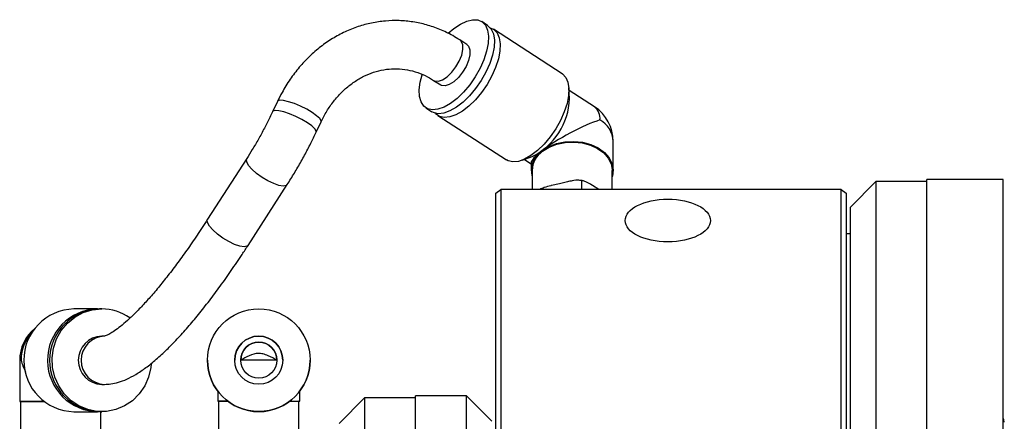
# Model space of a CAD drawing. Header units: inches. Extents: x 2.7 to 31.2, y 0.7 to 21.6.
# Tile 9 of 10: x 14.9 to 19.7, y 19.6 to 21.6. Entities that reach past the tile are written whole.
import ezdxf

# ---------------------------------------------------------------- set-up
doc = ezdxf.new("R2010")
doc.units = ezdxf.units.IN
doc.header["$MEASUREMENT"] = 0

msp = doc.modelspace()

# ---------------------------------------------------------------- linework, layer by layer
at = {"color": 7, "linetype": 'Continuous', "lineweight": 25}
for p, q in [((17.1613, 21.5461), (17.1322, 21.5649)), ((17.5272, 21.3092), (17.1903, 21.5273)), ((17.0595, 21.4525), (17.0245, 21.4752)), ((16.8961, 21.2768), (16.9311, 21.2542)), ((17.5633, 21.1873), (17.5601, 21.2398)), ((17.6858, 21.1465), (17.5609, 21.2274)), ((16.1299, 21.1734), (16.1061, 21.123)), ((16.8584, 21.1418), (16.8874, 21.123)), ((16.3198, 21.0223), (16.3436, 21.0727)), ((16.9165, 21.1042), (17.2534, 20.8862)), ((17.7779, 20.8348), (17.7779, 20.9773)), ((15.9789, 20.893), (15.787, 20.5953)), ((17.3302, 20.8846), (17.3794, 20.9031)), ((17.3418, 20.889), (17.3747, 20.8676)), ((17.3747, 20.8721), (17.3747, 20.8348)), ((17.3795, 20.8348), (17.3795, 20.7411)), ((17.7732, 20.7411), (17.7732, 20.8348)), ((17.6221, 20.7844), (17.6221, 20.7411)), ((19.0671, 20.7801), (18.9421, 20.6551)), ((19.3171, 20.7801), (19.0671, 20.7801)), ((19.0671, 20.7801), (19.0671, 17.3001)), ((19.6921, 20.7901), (19.3171, 20.7901)), ((19.3171, 17.2901), (19.3171, 20.7901)), ((19.6921, 17.2901), (19.6921, 20.7901)), ((15.9856, 20.4674), (16.1774, 20.7651)), ((17.2013, 20.7234), (17.2263, 20.7411)), ((17.2263, 20.7411), (17.2263, 19.0231)), ((18.8963, 20.7411), (17.2263, 20.7411)), ((17.5143, 20.7698), (17.4754, 20.7607)), ((17.5531, 20.7789), (17.5143, 20.7698)), ((17.7071, 20.7418), (17.6765, 20.761)), ((17.7081, 20.7411), (17.7071, 20.7418)), ((18.8963, 19.0231), (18.8963, 20.7411)), ((18.8963, 20.7411), (18.9213, 20.7234)), ((17.2013, 19.0054), (17.2013, 20.7234)), ((18.9213, 20.7234), (18.9213, 19.0054)), ((18.9421, 17.4251), (18.9421, 20.6551)), ((18.9221, 20.5252), (18.9213, 20.5247)), ((18.9221, 18.7718), (18.9221, 20.5252)), ((18.9221, 20.5252), (18.9421, 20.5252)), ((15.247, 20.1555), (15.1305, 20.1554)), ((15.2472, 20.1555), (15.2521, 20.1554)), ((15.2671, 20.1555), (15.2571, 20.1555)), ((15.2811, 20.0216), (15.2672, 20.0216)), ((14.8647, 19.9034), (14.8647, 19.7018)), ((15.7861, 19.904), (15.7861, 19.904)), ((16.29, 19.904), (16.29, 19.904)), ((15.2673, 19.7854), (15.2813, 19.7854)), ((15.8365, 19.7527), (15.8365, 19.7023)), ((16.2396, 19.7023), (16.2396, 19.7527)), ((16.5571, 19.7193), (16.4321, 19.5943)), ((16.8071, 19.7193), (16.5571, 19.7193)), ((16.5571, 19.7193), (16.5571, 19.2099)), ((17.0571, 19.7293), (16.8071, 19.7293)), ((16.8071, 16.2293), (16.8071, 19.7293)), ((17.1821, 19.6043), (17.0571, 19.7293)), ((17.0571, 16.2293), (17.0571, 19.7293)), ((14.8695, 19.7018), (14.8695, 19.4231)), ((14.9845, 19.7018), (14.8695, 19.7018)), ((15.8412, 19.7023), (15.8412, 19.4235)), ((16.2349, 19.4235), (16.2349, 19.7023)), ((15.1308, 19.6515), (15.2473, 19.6515)), ((15.2574, 19.6515), (15.2674, 19.6515)), ((15.2632, 19.4231), (15.2632, 19.6515))]:
    msp.add_line(p, q, dxfattribs=at)
at = {"color": 7, "linetype": 'Continuous', "lineweight": 25, "flags": 128}
for points in [[(16.9674, 21.5075), (16.9953, 21.5315), (17.0275, 21.5531), (17.0586, 21.5676), (17.0873, 21.5743), (17.1127, 21.573), (17.1339, 21.5638), (17.1501, 21.5469), (17.1606, 21.5231), (17.1653, 21.4931), (17.1637, 21.4581), (17.1561, 21.4193), (17.1427, 21.3781), (17.1239, 21.336), (17.1005, 21.2946), (17.0733, 21.2552), (17.0433, 21.2195), (17.0115, 21.1885), (16.9792, 21.1635), (16.9474, 21.1454), (16.9174, 21.1348), (16.8902, 21.1321), (16.8668, 21.1373), (16.848, 21.1504), (16.8346, 21.1709), (16.8269, 21.1979), (16.8254, 21.2305), (16.83, 21.2676), (16.8394, 21.304)], [(17.1613, 21.5461), (17.1629, 21.545), (17.1791, 21.5281), (17.1897, 21.5043), (17.1943, 21.4743), (17.1928, 21.4393), (17.1851, 21.4005), (17.1717, 21.3593), (17.1529, 21.3172), (17.1295, 21.2758), (17.1023, 21.2364), (17.0723, 21.2007), (17.0405, 21.1697), (17.0082, 21.1447), (16.9764, 21.1266), (16.9464, 21.116), (16.9192, 21.1133), (16.8958, 21.1185), (16.8874, 21.123)], [(17.1744, 21.5345), (17.192, 21.5262), (17.2082, 21.5093), (17.2187, 21.4855), (17.2233, 21.4555), (17.2218, 21.4205), (17.2142, 21.3817), (17.2007, 21.3405), (17.182, 21.2984), (17.1586, 21.257), (17.1314, 21.2176), (17.1013, 21.1819), (17.0696, 21.1509), (17.0372, 21.1259), (17.0055, 21.1078), (16.9755, 21.0972), (16.9482, 21.0945), (16.9248, 21.0997), (16.9061, 21.1128), (16.9034, 21.1158)], [(16.8963, 21.2767), (16.9019, 21.274), (16.9196, 21.2727), (16.9406, 21.2798), (16.9631, 21.2947), (16.9855, 21.3162), (17.0058, 21.3425), (17.0224, 21.3716), (17.034, 21.4009), (17.0396, 21.4283), (17.0388, 21.4514), (17.0316, 21.4685), (17.0245, 21.4751)], [(17.0595, 21.4525), (17.0679, 21.4441), (17.0743, 21.4262), (17.0743, 21.4024), (17.0679, 21.3747), (17.0556, 21.3452), (17.0384, 21.3164), (17.0178, 21.2906), (16.9953, 21.2698), (16.9729, 21.2559), (16.9522, 21.2498), (16.9351, 21.2521), (16.9311, 21.2542)], [(17.5272, 21.3092), (17.5289, 21.3081), (17.545, 21.2913), (17.5556, 21.2674), (17.5602, 21.2375), (17.5587, 21.2024), (17.5511, 21.1636), (17.5376, 21.1224), (17.5189, 21.0804), (17.4955, 21.0389), (17.4682, 20.9996), (17.4382, 20.9638), (17.4065, 20.9328), (17.3741, 20.9079), (17.3424, 20.8897), (17.3123, 20.8791), (17.2851, 20.8764), (17.2617, 20.8817), (17.2534, 20.8862)], [(16.3436, 21.0727), (16.3438, 21.0782), (16.337, 21.0895), (16.3221, 21.1035), (16.3003, 21.1191), (16.2733, 21.135), (16.2433, 21.1499), (16.2128, 21.1627), (16.1843, 21.1722), (16.16, 21.1778), (16.1419, 21.1789), (16.1315, 21.1755), (16.1299, 21.1734)], [(16.3198, 21.0223), (16.3201, 21.0278), (16.3133, 21.0391), (16.2984, 21.0531), (16.2765, 21.0687), (16.2495, 21.0846), (16.2196, 21.0995), (16.1891, 21.1123), (16.1605, 21.1218), (16.1362, 21.1274), (16.1182, 21.1285), (16.1078, 21.1251), (16.1061, 21.123)], [(17.4276, 20.931), (17.4603, 20.9514), (17.4985, 20.9663), (17.5403, 20.975), (17.5838, 20.9772), (17.6269, 20.9728), (17.6677, 20.9618), (17.7042, 20.945), (17.7347, 20.923), (17.7578, 20.8968), (17.7724, 20.8678), (17.7779, 20.8372), (17.7739, 20.8065), (17.7732, 20.8041)], [(17.4311, 20.9288), (17.4631, 20.9486), (17.5003, 20.9632), (17.5411, 20.9717), (17.5836, 20.9739), (17.6257, 20.9695), (17.6655, 20.9589), (17.7012, 20.9424), (17.731, 20.9209), (17.7535, 20.8954), (17.7678, 20.867), (17.7731, 20.8371), (17.7732, 20.8348)], [(16.1774, 20.7651), (16.1721, 20.7605), (16.1577, 20.758), (16.1368, 20.7612), (16.1112, 20.77), (16.0829, 20.7835), (16.0542, 20.8007), (16.0274, 20.8202), (16.0048, 20.8404), (15.9881, 20.8598), (15.9787, 20.8766), (15.9774, 20.8895), (15.9789, 20.8931)], [(15.9856, 20.4674), (15.9803, 20.4628), (15.9658, 20.4603), (15.9449, 20.4635), (15.9193, 20.4723), (15.891, 20.4858), (15.8623, 20.503), (15.8356, 20.5225), (15.8129, 20.5427), (15.7962, 20.5621), (15.7868, 20.5789), (15.7855, 20.5918), (15.787, 20.5953)], [(15.5103, 19.8851), (15.5084, 19.8676), (15.4975, 19.8211), (15.4783, 19.7775), (15.4514, 19.7385), (15.4179, 19.7054), (15.3789, 19.6795), (15.3359, 19.6617), (15.2904, 19.6527), (15.2441, 19.6527), (15.1986, 19.6617), (15.1556, 19.6796), (15.1167, 19.7055), (15.0831, 19.7385), (15.0563, 19.7775), (15.037, 19.8211), (15.0261, 19.8677), (15.0239, 19.9155), (15.0305, 19.9629), (15.0457, 20.0082), (15.0688, 20.0497), (15.0991, 20.0859), (15.1356, 20.1155), (15.1767, 20.1374), (15.2212, 20.1509), (15.2673, 20.1555), (15.2673, 20.1555)], [(14.8647, 19.9034), (14.8648, 19.9034), (14.8714, 19.9034)], [(16.1266, 19.9039), (16.1213, 19.9039), (16.106, 19.9039), (16.0824, 19.9038), (16.0534, 19.9038), (16.0226, 19.9038), (15.9937, 19.9038), (15.9701, 19.9039), (15.9547, 19.9039), (15.9495, 19.9039)], [(14.8695, 19.7018), (14.8662, 19.7018), (14.8657, 19.7018), (14.8745, 19.7018), (14.8923, 19.7018), (14.9182, 19.7018), (14.9511, 19.7018), (14.9845, 19.7018)], [(15.8412, 19.7023), (15.8391, 19.7023), (15.8368, 19.7023), (15.8438, 19.7023), (15.8599, 19.7023), (15.8844, 19.7023), (15.8869, 19.7023)], [(16.1892, 19.7023), (16.1917, 19.7023), (16.2161, 19.7023), (16.2323, 19.7023), (16.2393, 19.7023), (16.237, 19.7023), (16.2349, 19.7023)], [(16.1892, 19.7023), (16.212, 19.7023), (16.2277, 19.7023), (16.2346, 19.7023), (16.2349, 19.7023)], [(19.6971, 19.6006), (19.6944, 19.6139), (19.6921, 19.6186)]]:
    msp.add_lwpolyline(points, dxfattribs=at)
at = {"color": 7, "linetype": 'Continuous', "lineweight": 25}
for centre, radius in [((16.038, 19.904), 0.252), ((16.038, 19.904), 0.1181), ((16.038, 19.9039), 0.0886)]:
    msp.add_circle(centre, radius, dxfattribs=at)
for centre, radius, start, end in [((17.2354, 21.198), 0.3281, 296.0334, 358.1372), ((17.5763, 20.9773), 0.2016, 0, 57.0853), ((17.6411, 21.0904), 0.0718, 353.6271, 51.4164), ((17.6502, 20.9708), 0.1278, 2.9229, 60.895), ((17.492, 20.834), 0.1164, 123.5526, 194.8957), ((17.4984, 20.8306), 0.119, 124.4402, 177.9902), ((15.1367, 19.9034), 0.252, 91.3865, 268.6457), ((15.2532, 19.9036), 0.252, 91.3675, 269.807), ((15.2633, 19.9035), 0.252, 91.3865, 268.6458), ((15.2668, 19.917), 0.2385, 54.5389, 89.8841), ((15.0663, 19.9034), 0.2016, 128.6701, 180), ((15.076, 19.9041), 0.2046, 134.603, 180.1989), ((15.2703, 19.9035), 0.1181, 91.4693, 268.5629), ((15.2843, 19.9035), 0.1181, 91.5257, 268.5837), ((16.038, 19.9039), 0.1181, 90, 179.9999), ((16.038, 19.9039), 0.1181, 360, 90), ((16.038, 19.9039), 0.0886, 0, 180), ((16.038, 19.904), 0.252, 180, 0), ((16.038, 19.9039), 0.252, 180, 0), ((15.8768, -11.4424), 31.1447, 89.98144, 90.0655)]:
    msp.add_arc(centre, radius, start, end, dxfattribs=at)
for centre, major_axis, ratio, start_param, end_param in [((17.5763, 20.9773), (0.2006, 0.1091), 0.179071, 0.732512, 2.303309), ((17.5763, 20.9773), (0.2006, 0.1091), 0.179071, 2.303309, 3.044499), ((15.0663, 19.9034), (0.1597, -0.1596), 0.770311, 4.055705, 4.333191)]:
    msp.add_ellipse(centre, major_axis=major_axis, ratio=ratio, start_param=start_param, end_param=end_param, dxfattribs=at)
msp.add_ellipse((18.0456, 20.5891), major_axis=(0.2093, 0), ratio=0.499926, dxfattribs=at)
for points, knots in [([(17.0245, 21.4752), (17.013, 21.4823), (16.9816, 21.5018), (16.9275, 21.5276), (16.8622, 21.5502), (16.7952, 21.5647), (16.7273, 21.571), (16.6592, 21.5692), (16.5916, 21.5593), (16.5253, 21.5414), (16.461, 21.5157), (16.3993, 21.4825), (16.3408, 21.4422), (16.2862, 21.395), (16.236, 21.3416), (16.191, 21.2825), (16.1558, 21.2259), (16.1372, 21.1882), (16.1299, 21.1734)], [0, 0, 0, 0, 0.03815, 0.103965, 0.169579, 0.234925, 0.300068, 0.365093, 0.430078, 0.495111, 0.560283, 0.625662, 0.691294, 0.757195, 0.823356, 0.889752, 0.956346, 1, 1, 1, 1]), ([(16.3436, 21.0727), (16.348, 21.0817), (16.3614, 21.1089), (16.3876, 21.1512), (16.4235, 21.1971), (16.4636, 21.2372), (16.5071, 21.2709), (16.5534, 21.2979), (16.6019, 21.3178), (16.6521, 21.3303), (16.7033, 21.3351), (16.7548, 21.3319), (16.8057, 21.3205), (16.8533, 21.3024), (16.8826, 21.2849), (16.8961, 21.2768)], [0, 0, 0, 0, 0.038579, 0.116875, 0.195246, 0.273852, 0.352852, 0.432453, 0.51288, 0.594328, 0.676866, 0.760323, 0.844225, 0.927742, 1, 1, 1, 1]), ([(16.1061, 21.123), (16.1017, 21.1137), (16.0889, 21.0867), (16.0658, 21.0416), (16.0368, 20.9885), (16.0076, 20.9385), (15.9881, 20.9076), (15.9789, 20.893)], [0, 0, 0, 0, 0.118637, 0.344405, 0.570698, 0.797052, 1, 1, 1, 1]), ([(16.1774, 20.7651), (16.1835, 20.7746), (16.2012, 20.8024), (16.23, 20.8504), (16.2629, 20.9091), (16.2931, 20.9667), (16.3112, 21.0044), (16.3198, 21.0223)], [0, 0, 0, 0, 0.1188509, 0.345306, 0.5711309, 0.7967011, 1, 1, 1, 1]), ([(17.6221, 20.7844), (17.618, 20.7855), (17.6044, 20.7888), (17.5797, 20.7849), (17.5608, 20.7807), (17.5531, 20.7789)], [0, 0, 0, 0, 0.204336, 0.673305, 1, 1, 1, 1]), ([(17.6296, 20.7839), (17.6284, 20.7842), (17.6226, 20.7857), (17.6165, 20.7859), (17.6117, 20.7861)], [0, 0, 0, 0, 0.2088643, 1, 1, 1, 1]), ([(17.6765, 20.761), (17.6755, 20.7616), (17.6657, 20.7677), (17.6506, 20.7766), (17.6327, 20.7844), (17.6251, 20.7844), (17.6221, 20.7844)], [0, 0, 0, 0, 0.052977, 0.518038, 0.809721, 1, 1, 1, 1]), ([(17.4754, 20.7607), (17.4742, 20.7604), (17.4618, 20.7575), (17.4427, 20.752), (17.4238, 20.7456), (17.4175, 20.7413), (17.4172, 20.7411)], [0, 0, 0, 0, 0.064128, 0.628197, 0.981977, 1, 1, 1, 1]), ([(15.787, 20.5953), (15.7781, 20.5817), (15.7524, 20.542), (15.7099, 20.4791), (15.6598, 20.4083), (15.6105, 20.3422), (15.5626, 20.2812), (15.5164, 20.2258), (15.4724, 20.1765), (15.431, 20.1337), (15.393, 20.0977), (15.3589, 20.0688), (15.3296, 20.0471), (15.3057, 20.0324), (15.2889, 20.0243), (15.2797, 20.0216), (15.28, 20.0217), (15.2801, 20.0217)], [0, 0, 0, 0, 0.039773, 0.115199, 0.190471, 0.265503, 0.340218, 0.414515, 0.488257, 0.561262, 0.633284, 0.703995, 0.772977, 0.839743, 0.903834, 0.965066, 1, 1, 1, 1]), ([(15.2813, 19.7854), (15.2914, 19.7859), (15.315, 19.7869), (15.3513, 19.7955), (15.3921, 19.8109), (15.4363, 19.8344), (15.4841, 19.8666), (15.5344, 19.9071), (15.5856, 19.9542), (15.6373, 20.0069), (15.6895, 20.0647), (15.7422, 20.1275), (15.7955, 20.195), (15.8491, 20.2669), (15.9029, 20.3429), (15.9485, 20.4102), (15.976, 20.4525), (15.9856, 20.4674)], [0, 0, 0, 0, 0.040526, 0.09475, 0.155053, 0.224339, 0.301261, 0.379833, 0.456402, 0.531104, 0.604471, 0.676916, 0.748717, 0.82006, 0.89107, 0.961839, 1, 1, 1, 1]), ([(16.1266, 19.9039), (16.1132, 19.9117), (16.0921, 19.924), (16.0608, 19.9354), (16.0357, 19.9383), (16.0039, 19.9329), (15.9759, 19.9193), (15.9561, 19.9077), (15.9495, 19.9039)], [0, 0, 0, 0, 0.255555, 0.4011, 0.511066, 0.621167, 0.873508, 1, 1, 1, 1])]:
    msp.add_open_spline(points, degree=3, knots=knots, dxfattribs=at)

doc.saveas('drawing.dxf')
